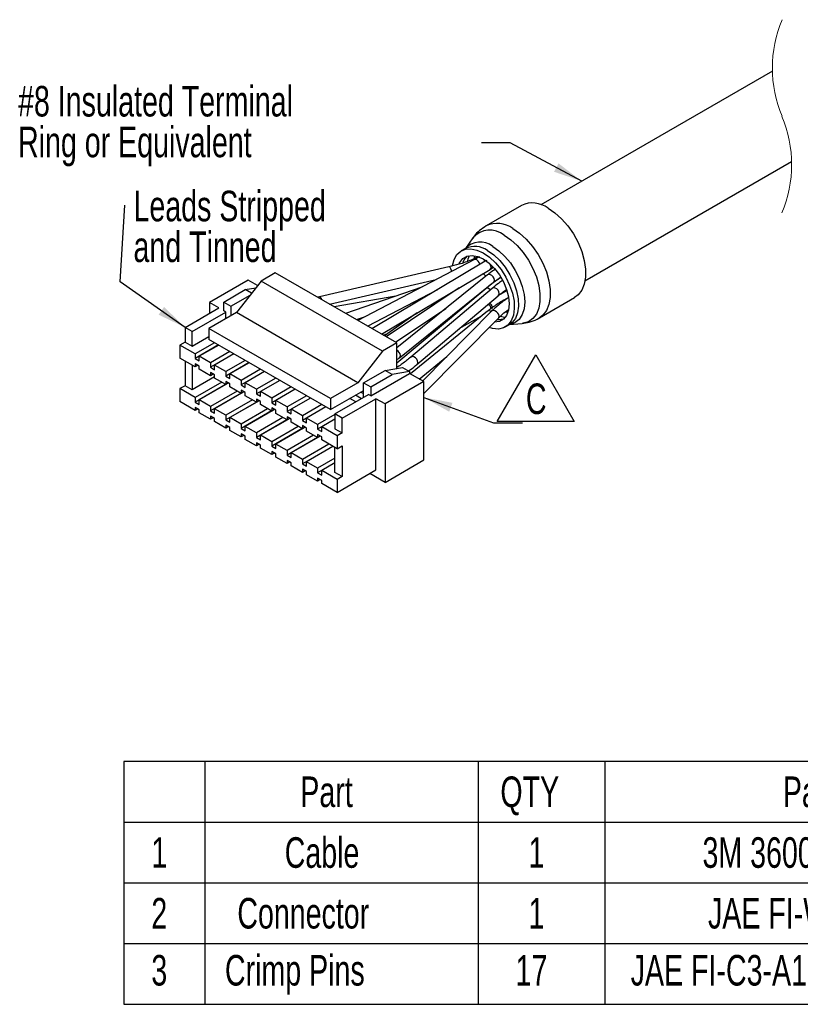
# Model space of a CAD drawing. Extents: x 897.4 to 914.4, y -8.5 to 2.5.
# Tile 2 of 5: x 905.4 to 907.5, y -5.6 to -3. Entities that reach past the tile are written whole.
import ezdxf

# ---------------------------------------------------------------- set-up
doc = ezdxf.new("R2010")
doc.units = 0
doc.header["$LTSCALE"] = 4
doc.header["$MEASUREMENT"] = 0
doc.linetypes.add('HIDDEN', pattern=[0.375, 0.25, -0.125])
doc.layers.get('0').update_dxf_attribs({"linetype": 'CONTINUOUS'})
doc.layers.add('SLD-0', color=179, linetype='CONTINUOUS')
doc.styles.add('SLDTEXTSTYLE0', font='TXT', dxfattribs={"width": 0.7})
doc.dimstyles.new('SLDDIMSTYLE3', dxfattribs={"dimtxt": 0.084961, "dimasz": 0.07874, "dimexe": 0, "dimexo": 0.0625, "dimgap": 0.02124, "dimtad": 0, "dimtih": 1, "dimtoh": 1, "dimlfac": 0.5, "dimrnd": 1e-09, "dimzin": 4, "dimdsep": 46, "dimtxsty": 'SLDTEXTSTYLE0', "dimsah": 1, "dimcen": 0.09, "dimadec": 0, "dimazin": 1, "dimtol": 1, "dimtp": 0.05, "dimtm": 0.05, "dimtfac": 1, "dimtofl": 0, "dimtmove": 0, "dimatfit": 3, "dimfxl": 0, "dimfrac": 2, "dimtolj": 1, "dimtzin": 0, "dimarcsym": 0})

# ---------------------------------------------------------------- blocks, each defined once
blk = doc.blocks.new('SW_TABLEANNOTATION_2')
at = {"layer": 'SLD-0', "color": 0}
for p, q in [((0, 0), (0, -0.6623)), ((2.5997, 0), (0, 0)), ((0.2213, 0), (0.2213, -0.6623)), ((0.9671, 0), (0.9671, -0.6623)), ((1.3128, 0), (1.3128, -0.6623)), ((2.5997, -0.6623), (2.5997, 0)), ((0, -0.1656), (2.5997, -0.1656)), ((0, -0.3313), (2.5997, -0.3313)), ((0, -0.4969), (2.5997, -0.4969)), ((0, -0.6623), (2.5997, -0.6623))]:
    blk.add_line(p, q, dxfattribs=at)
at = {"layer": 'SLD-0', "color": 0, "attachment_point": 1, "style": 'SLDTEXTSTYLE0'}
for s, insert, char_height in [('Part', (0.4818, -0.041), 0.08333), ('QTY', (1.0277, -0.041), 0.08333), ('Part#', (1.7984, -0.041), 0.08333), ('1', (0.0753, -0.2067), 0.0833), ('Cable', (0.4392, -0.2067), 0.08333), ('1', (1.1046, -0.2067), 0.0833), ('3M 3600B/20', (1.5792, -0.2067), 0.083333), ('2', (0.0753, -0.3723), 0.0833), ('Connector', (0.3099, -0.3723), 0.08333), ('1', (1.1046, -0.3723), 0.0833), ('JAE FI-W17S', (1.5942, -0.3723), 0.083333), ('3', (0.0753, -0.5278), 0.0833), ('Crimp Pins', (0.2761, -0.5278), 0.08333), ('17', (1.0693, -0.5278), 0.08333), ('JAE FI-C3-A1-15000', (1.3832, -0.5278), 0.083333)]:
    blk.add_mtext(s, dxfattribs=dict(at, insert=insert, char_height=char_height))
blk = doc.blocks.new('SW_NOTE_5')
at = {"layer": 'SLD-0', "color": 0, "char_height": 0.083333, "attachment_point": 1, "style": 'SLDTEXTSTYLE0'}
for s, insert in [('#8 Insulated Terminal', (-1.2643, 0.1554)), ('Ring or Equivalent', (-1.2643, 0.0443))]:
    blk.add_mtext(s, dxfattribs=dict(at, insert=insert))
blk = doc.blocks.new('SW_NOTE_6')
at = {"layer": 'SLD-0', "color": 0, "attachment_point": 1, "style": 'SLDTEXTSTYLE0'}
for s, insert, char_height in [('Leads Stripped', (0.0232, 0.0391), 0.083333), ('and Tinned', (0.0232, -0.072), 0.08333)]:
    blk.add_mtext(s, dxfattribs=dict(at, insert=insert, char_height=char_height))
blk = doc.blocks.new('SW_NOTE_7')
at = {"layer": 'SLD-0', "color": 0}
for p, q in [((-0.0686, 0.0036), (0.0363, 0.1854)), ((0.0363, 0.1854), (0.1412, 0.0036)), ((0.1412, 0.0036), (-0.0686, 0.0036))]:
    blk.add_line(p, q, dxfattribs=at)
at = {"layer": 'SLD-0', "color": 0, "insert": (0.0378, 0.1074), "char_height": 0.0833, "attachment_point": 2, "style": 'SLDTEXTSTYLE0'}
blk.add_mtext('C', dxfattribs=at)

msp = doc.modelspace()

# ---------------------------------------------------------------- linework, layer by layer
at = {"color": 7, "linetype": 'Continuous', "lineweight": 25}
for p, q in [((907.4124, -3.1035), (906.781, -3.468)), ((906.901, -3.6758), (907.4649, -3.3503)), ((906.7278, -3.4698), (906.6315, -3.5254)), ((906.5953, -3.5582), (906.5746, -3.5871)), ((906.5749, -3.5869), (906.5635, -3.5935)), ((906.5999, -3.6176), (906.2808, -3.7835)), ((906.6289, -3.6222), (906.3198, -3.806)), ((906.6131, -3.6104), (906.5999, -3.6176)), ((906.6332, -3.6197), (906.6289, -3.6222)), ((906.5298, -3.6376), (906.1762, -3.7189)), ((906.3456, -3.8209), (906.6422, -3.6445)), ((906.6422, -3.6445), (906.6462, -3.6422)), ((906.6462, -3.6422), (906.6518, -3.639)), ((905.9823, -3.6738), (905.8765, -3.7349)), ((906.0171, -3.6762), (905.9503, -3.7621)), ((906.0076, -3.6884), (905.9823, -3.6738)), ((906.0561, -3.6537), (906.0171, -3.6762)), ((906.3484, -3.8675), (906.0171, -3.6762)), ((906.3874, -3.845), (906.0561, -3.6537)), ((906.2041, -3.7392), (906.4946, -3.6723)), ((906.635, -3.6593), (906.3874, -3.858)), ((905.9155, -3.7333), (905.974, -3.6996)), ((905.974, -3.6996), (906.0028, -3.6947)), ((905.9912, -3.7095), (905.974, -3.6996)), ((906.4559, -3.6924), (906.2474, -3.7642)), ((906.3075, -3.7989), (906.4996, -3.6991)), ((906.5573, -3.695), (906.3588, -3.8285)), ((906.6311, -3.6961), (906.3874, -3.9002)), ((906.3949, -3.8852), (906.6513, -3.6796)), ((906.6476, -3.6962), (906.4255, -3.8839)), ((906.6883, -3.7022), (906.6648, -3.7157)), ((905.935, -3.7445), (905.9876, -3.7142)), ((906.1762, -3.7189), (906.1712, -3.7202)), ((906.3848, -3.7169), (906.2168, -3.7465)), ((906.4423, -3.9038), (906.6644, -3.7161)), ((906.4662, -3.7164), (906.4761, -3.713)), ((906.6927, -3.7206), (906.6792, -3.7283)), ((906.7765, -3.7766), (906.8728, -3.721)), ((905.8097, -3.8024), (905.9016, -3.7494)), ((905.8765, -3.7349), (905.8765, -3.7638)), ((905.9016, -3.7494), (905.8765, -3.7349)), ((905.9155, -3.7574), (905.9155, -3.7333)), ((905.9155, -3.7333), (905.935, -3.7445)), ((905.9211, -3.7606), (905.9155, -3.7574)), ((905.935, -3.7445), (905.935, -3.7709)), ((906.3839, -3.843), (906.5213, -3.7506)), ((906.635, -3.7586), (906.4249, -3.9294)), ((906.4297, -3.7354), (906.4421, -3.7332)), ((906.6463, -3.7587), (906.4584, -3.9487)), ((906.5547, -3.7571), (906.5605, -3.7552)), ((905.8292, -3.8137), (905.9211, -3.7606)), ((905.9503, -3.7621), (905.8751, -3.8055)), ((905.9211, -3.7789), (905.9211, -3.7606)), ((906.2816, -3.9533), (905.9503, -3.7621)), ((906.2773, -3.7814), (906.2996, -3.7737)), ((906.4429, -3.763), (906.354, -3.8257)), ((906.4347, -3.7688), (906.4313, -3.7699)), ((906.4611, -3.9829), (906.6648, -3.7769)), ((906.4712, -3.7842), (906.4848, -3.7798)), ((906.5581, -3.8059), (906.6182, -3.7722)), ((906.6053, -3.7827), (906.603, -3.7807)), ((905.8292, -3.8137), (905.8097, -3.8024)), ((905.8097, -3.8024), (905.8097, -3.8426)), ((906.2064, -3.9967), (905.8751, -3.8055)), ((905.8751, -3.8055), (905.8751, -3.8354)), ((906.6835, -3.8014), (906.6949, -3.7948)), ((906.6946, -3.795), (906.73, -3.7915)), ((905.8292, -3.8538), (905.8292, -3.8137)), ((905.8292, -3.8538), (905.8751, -3.8273)), ((906.2064, -4.0266), (905.8751, -3.8354)), ((906.3503, -3.8236), (906.3628, -3.8195)), ((906.49, -3.8143), (906.4682, -3.8264)), ((905.8097, -3.8426), (905.7958, -3.8506)), ((905.7958, -3.8506), (905.7958, -3.886)), ((905.8375, -3.8747), (905.7958, -3.8506)), ((905.8097, -3.8426), (905.8292, -3.8538)), ((905.8904, -3.8442), (905.8375, -3.8747)), ((905.9013, -3.8505), (905.8375, -3.8873)), ((905.9016, -3.8506), (905.8487, -3.8812)), ((906.3874, -3.845), (906.3484, -3.8675)), ((906.3874, -3.9141), (906.3874, -3.845)), ((905.8375, -3.9101), (905.7958, -3.886)), ((905.8375, -3.8747), (905.8375, -3.8873)), ((905.8375, -3.8873), (905.8487, -3.8937)), ((905.8487, -3.8937), (905.8487, -3.8812)), ((905.8793, -3.8988), (905.8487, -3.8812)), ((905.9322, -3.8683), (905.8793, -3.8988)), ((905.9431, -3.8746), (905.8793, -3.9114)), ((905.9433, -3.8747), (905.8904, -3.9053)), ((905.974, -3.8924), (905.9211, -3.9229)), ((906.3484, -3.8675), (906.2816, -3.9533)), ((906.449, -3.9433), (906.5243, -3.882)), ((905.8097, -3.894), (905.8097, -3.9615)), ((905.8292, -3.9053), (905.8292, -3.9728)), ((905.8375, -3.9017), (905.8375, -3.9101)), ((905.8487, -3.9082), (905.8375, -3.9017)), ((905.8448, -3.9059), (905.8375, -3.9101)), ((905.8487, -3.9165), (905.8487, -3.9082)), ((905.8793, -3.9342), (905.8487, -3.9165)), ((905.8793, -3.8988), (905.8793, -3.9114)), ((905.8793, -3.9114), (905.8904, -3.9178)), ((905.8904, -3.9178), (905.8904, -3.9053)), ((905.9211, -3.9229), (905.8904, -3.9053)), ((905.9848, -3.8987), (905.9211, -3.9355)), ((905.9851, -3.8988), (905.9322, -3.9294)), ((906.0157, -3.9165), (905.9628, -3.9471)), ((906.2969, -3.9535), (906.3554, -3.9197)), ((906.3554, -3.9197), (906.4027, -3.9117)), ((906.3748, -3.931), (906.3554, -3.9197)), ((906.3869, -3.9144), (906.3874, -3.9141)), ((906.4027, -3.9117), (906.4222, -3.9229)), ((905.8904, -3.9374), (905.8292, -3.9728)), ((905.8904, -3.9323), (905.8793, -3.9258)), ((905.8793, -3.9258), (905.8793, -3.9342)), ((905.8865, -3.93), (905.8793, -3.9342)), ((905.8904, -3.9406), (905.8904, -3.9323)), ((905.9211, -3.9583), (905.8904, -3.9406)), ((905.9211, -3.9229), (905.9211, -3.9355)), ((905.9211, -3.9355), (905.9322, -3.9419)), ((905.9322, -3.9419), (905.9322, -3.9294)), ((905.9628, -3.9471), (905.9322, -3.9294)), ((906.0266, -3.9228), (905.9628, -3.9596)), ((905.9628, -3.9471), (905.9628, -3.9596)), ((906.0269, -3.9229), (905.974, -3.9535)), ((906.0575, -3.9406), (906.0046, -3.9712)), ((906.0683, -3.9469), (906.0046, -3.9837)), ((906.0686, -3.9471), (906.0157, -3.9776)), ((906.3164, -3.9888), (906.4222, -3.9278)), ((906.3164, -3.9647), (906.3748, -3.931)), ((906.4222, -3.9229), (906.3748, -3.931)), ((906.4222, -3.9229), (906.4222, -3.9278)), ((906.4611, -3.9503), (906.4222, -3.9278)), ((905.8097, -3.9615), (905.7958, -3.9696)), ((905.8375, -3.9937), (905.7958, -3.9696)), ((905.7958, -3.9696), (905.7958, -4.0049)), ((905.8292, -3.9728), (905.8097, -3.9615)), ((905.9099, -3.9519), (905.8375, -3.9937)), ((905.9208, -3.9582), (905.8375, -4.0062)), ((905.9283, -3.9541), (905.8487, -4.0001)), ((905.9322, -3.9564), (905.9211, -3.95)), ((905.9211, -3.95), (905.9211, -3.9583)), ((905.9283, -3.9541), (905.9211, -3.9583)), ((905.9322, -3.9647), (905.9322, -3.9564)), ((905.9628, -3.9824), (905.9322, -3.9647)), ((905.9628, -3.9596), (905.974, -3.966)), ((905.974, -3.9805), (905.9628, -3.9741)), ((905.9628, -3.9741), (905.9628, -3.9824)), ((905.974, -3.966), (905.974, -3.9535)), ((906.0046, -3.9712), (905.974, -3.9535)), ((906.0046, -3.9712), (906.0046, -3.9837)), ((906.0992, -3.9647), (906.0463, -3.9953)), ((906.1101, -3.971), (906.0463, -4.0078)), ((906.1104, -3.9712), (906.0575, -4.0017)), ((906.2816, -3.9533), (906.2064, -3.9967)), ((906.2969, -3.9937), (906.2969, -3.9535)), ((906.2969, -3.9535), (906.3164, -3.9647)), ((906.3164, -3.9647), (906.3164, -3.9888)), ((906.4611, -3.9503), (906.3554, -4.0113)), ((906.4611, -4.164), (906.4611, -3.9503)), ((905.8375, -3.9937), (905.8375, -4.0062)), ((905.8793, -4.0178), (905.8487, -4.0001)), ((905.8487, -4.0126), (905.8487, -4.0001)), ((905.9517, -3.976), (905.8793, -4.0178)), ((905.9626, -3.9823), (905.8793, -4.0303)), ((905.9701, -3.9782), (905.8904, -4.0242)), ((905.9935, -4.0001), (905.9211, -4.0419)), ((905.9701, -3.9782), (905.9628, -3.9824)), ((905.974, -3.9888), (905.974, -3.9805)), ((906.0046, -4.0065), (905.974, -3.9888)), ((906.0046, -3.9837), (906.0157, -3.9901)), ((906.0157, -4.0046), (906.0046, -3.9982)), ((906.0046, -3.9982), (906.0046, -4.0065)), ((906.0157, -3.9901), (906.0157, -3.9776)), ((906.0463, -3.9953), (906.0157, -3.9776)), ((906.0463, -3.9953), (906.0463, -4.0078)), ((906.141, -3.9888), (906.0881, -4.0194)), ((906.1519, -3.9951), (906.0881, -4.0319)), ((906.1521, -3.9953), (906.0992, -4.0258)), ((906.2064, -4.0266), (906.2955, -3.9752)), ((906.2064, -3.9967), (906.2064, -4.0266)), ((906.2189, -4.0387), (906.3108, -3.9856)), ((906.2384, -4.0499), (906.3303, -3.9969)), ((906.276, -4.0057), (906.2593, -3.9961)), ((906.2913, -3.9969), (906.2746, -3.9872)), ((906.2955, -3.9832), (906.2885, -3.9792)), ((906.2955, -3.9752), (906.2955, -3.9832)), ((906.2955, -3.9832), (906.2969, -3.9824)), ((906.3164, -3.9888), (906.3108, -3.9856)), ((906.3554, -4.0113), (906.3303, -3.9969)), ((906.3303, -4.1914), (906.3303, -3.9969)), ((905.8375, -4.029), (905.7958, -4.0049)), ((905.8375, -4.0062), (905.8487, -4.0126)), ((905.8375, -4.0207), (905.8375, -4.029)), ((905.8487, -4.0271), (905.8375, -4.0207)), ((905.8448, -4.0249), (905.8375, -4.029)), ((905.8487, -4.0355), (905.8487, -4.0271)), ((905.8793, -4.0178), (905.8793, -4.0303)), ((905.9211, -4.0419), (905.8904, -4.0242)), ((905.8904, -4.0368), (905.8904, -4.0242)), ((906.0043, -4.0064), (905.9211, -4.0544)), ((906.0118, -4.0024), (905.9322, -4.0483)), ((906.0352, -4.0242), (905.9628, -4.066)), ((906.0536, -4.0265), (905.974, -4.0724)), ((906.0118, -4.0023), (906.0046, -4.0065)), ((906.0157, -4.013), (906.0157, -4.0046)), ((906.0463, -4.0306), (906.0157, -4.013)), ((906.0463, -4.0078), (906.0575, -4.0142)), ((906.0575, -4.0287), (906.0463, -4.0223)), ((906.0463, -4.0223), (906.0463, -4.0306)), ((906.0536, -4.0265), (906.0463, -4.0306)), ((906.0575, -4.0142), (906.0575, -4.0017)), ((906.0881, -4.0194), (906.0575, -4.0017)), ((906.0881, -4.0194), (906.0881, -4.0319)), ((906.0992, -4.0383), (906.0992, -4.0258)), ((906.1299, -4.0435), (906.0992, -4.0258)), ((906.1828, -4.0129), (906.1299, -4.0435)), ((906.1936, -4.0192), (906.1299, -4.056)), ((906.1939, -4.0194), (906.141, -4.0499)), ((906.3554, -4.0113), (906.3554, -4.2251)), ((905.8793, -4.0531), (905.8487, -4.0355)), ((905.8793, -4.0303), (905.8904, -4.0368)), ((905.8904, -4.0512), (905.8793, -4.0448)), ((905.8793, -4.0448), (905.8793, -4.0531)), ((905.8865, -4.049), (905.8793, -4.0531)), ((905.8904, -4.0596), (905.8904, -4.0512)), ((905.9211, -4.0419), (905.9211, -4.0544)), ((905.9211, -4.0544), (905.9322, -4.0609)), ((905.9628, -4.066), (905.9322, -4.0483)), ((905.9322, -4.0609), (905.9322, -4.0483)), ((906.0461, -4.0305), (905.9628, -4.0785)), ((906.077, -4.0483), (906.0046, -4.0901)), ((906.0878, -4.0546), (906.0046, -4.1026)), ((906.0953, -4.0506), (906.0157, -4.0965)), ((906.0575, -4.0371), (906.0575, -4.0287)), ((906.0881, -4.0547), (906.0575, -4.0371)), ((906.0881, -4.0319), (906.0992, -4.0383)), ((906.0992, -4.0528), (906.0881, -4.0464)), ((906.0881, -4.0464), (906.0881, -4.0547)), ((906.0953, -4.0506), (906.0881, -4.0547)), ((906.0992, -4.0612), (906.0992, -4.0528)), ((906.1299, -4.0435), (906.1299, -4.056)), ((906.141, -4.0624), (906.141, -4.0499)), ((906.1716, -4.0676), (906.141, -4.0499)), ((906.2189, -4.0403), (906.1716, -4.0676)), ((906.2189, -4.0528), (906.1716, -4.0801)), ((906.2189, -4.0531), (906.1828, -4.074)), ((906.2384, -4.0499), (906.2189, -4.0387)), ((906.2189, -4.0387), (906.2189, -4.0788)), ((906.2384, -4.0901), (906.2384, -4.0499)), ((905.9211, -4.0773), (905.8904, -4.0596)), ((905.9322, -4.0753), (905.9211, -4.0689)), ((905.9211, -4.0689), (905.9211, -4.0773)), ((905.9283, -4.0731), (905.9211, -4.0773)), ((905.9322, -4.0837), (905.9322, -4.0753)), ((905.9628, -4.066), (905.9628, -4.0785)), ((905.9628, -4.0785), (905.974, -4.085)), ((906.0046, -4.0901), (905.974, -4.0724)), ((905.974, -4.085), (905.974, -4.0724)), ((906.1187, -4.0724), (906.0463, -4.1142)), ((906.1296, -4.0787), (906.0463, -4.1268)), ((906.1371, -4.0747), (906.0575, -4.1206)), ((906.1299, -4.0788), (906.0992, -4.0612)), ((906.1299, -4.056), (906.141, -4.0624)), ((906.141, -4.0769), (906.1299, -4.0705)), ((906.1299, -4.0705), (906.1299, -4.0788)), ((906.1371, -4.0747), (906.1299, -4.0788)), ((906.141, -4.0853), (906.141, -4.0769)), ((906.1716, -4.0676), (906.1716, -4.0801)), ((906.1716, -4.0801), (906.1828, -4.0866)), ((906.1828, -4.0866), (906.1828, -4.074)), ((906.2245, -4.0981), (906.1828, -4.074)), ((906.2189, -4.0788), (906.2384, -4.0901)), ((905.9628, -4.1014), (905.9322, -4.0837)), ((905.974, -4.0994), (905.9628, -4.093)), ((905.9628, -4.093), (905.9628, -4.1014)), ((905.9701, -4.0972), (905.9628, -4.1014)), ((905.974, -4.1078), (905.974, -4.0994)), ((906.0046, -4.1255), (905.974, -4.1078)), ((906.0046, -4.0901), (906.0046, -4.1026)), ((906.0046, -4.1026), (906.0157, -4.1091)), ((906.0463, -4.1142), (906.0157, -4.0965)), ((906.0157, -4.1091), (906.0157, -4.0965)), ((906.1605, -4.0965), (906.0881, -4.1383)), ((906.1714, -4.1028), (906.0881, -4.1509)), ((906.1789, -4.0988), (906.0992, -4.1447)), ((906.1716, -4.1029), (906.141, -4.0853)), ((906.1828, -4.101), (906.1716, -4.0946)), ((906.1716, -4.0946), (906.1716, -4.1029)), ((906.1789, -4.0988), (906.1716, -4.1029)), ((906.1828, -4.1094), (906.1828, -4.101)), ((906.2384, -4.0901), (906.2245, -4.0981)), ((906.2245, -4.0981), (906.2245, -4.1335)), ((906.0157, -4.1235), (906.0046, -4.1171)), ((906.0046, -4.1171), (906.0046, -4.1255)), ((906.0118, -4.1213), (906.0046, -4.1255)), ((906.0157, -4.1319), (906.0157, -4.1235)), ((906.0463, -4.1496), (906.0157, -4.1319)), ((906.0463, -4.1142), (906.0463, -4.1268)), ((906.0463, -4.1268), (906.0575, -4.1332)), ((906.0881, -4.1383), (906.0575, -4.1206)), ((906.0575, -4.1332), (906.0575, -4.1206)), ((906.2022, -4.1206), (906.1299, -4.1624)), ((906.2131, -4.1269), (906.1299, -4.175)), ((906.2134, -4.1271), (906.141, -4.1689)), ((906.2245, -4.1335), (906.1828, -4.1094)), ((906.2189, -4.1978), (906.2189, -4.1303)), ((906.2245, -4.1335), (906.2384, -4.1254)), ((906.2384, -4.1254), (906.2384, -4.209)), ((906.0575, -4.1476), (906.0463, -4.1412)), ((906.0463, -4.1412), (906.0463, -4.1496)), ((906.0536, -4.1454), (906.0463, -4.1496)), ((906.0575, -4.156), (906.0575, -4.1476)), ((906.0881, -4.1737), (906.0575, -4.156)), ((906.0881, -4.1383), (906.0881, -4.1509)), ((906.0881, -4.1509), (906.0992, -4.1573)), ((906.1299, -4.1624), (906.0992, -4.1447)), ((906.0992, -4.1573), (906.0992, -4.1447)), ((906.2189, -4.1592), (906.1716, -4.1865)), ((906.0992, -4.1718), (906.0881, -4.1653)), ((906.0881, -4.1653), (906.0881, -4.1737)), ((906.0953, -4.1695), (906.0881, -4.1737)), ((906.0992, -4.1801), (906.0992, -4.1718)), ((906.1299, -4.1978), (906.0992, -4.1801)), ((906.1299, -4.1624), (906.1299, -4.175)), ((906.1299, -4.175), (906.141, -4.1814)), ((906.1716, -4.1865), (906.141, -4.1689)), ((906.141, -4.1814), (906.141, -4.1689)), ((906.2189, -4.1717), (906.1716, -4.1991)), ((906.1716, -4.1865), (906.1716, -4.1991)), ((906.2189, -4.1721), (906.1828, -4.193)), ((906.3554, -4.2251), (906.4611, -4.164)), ((906.141, -4.1959), (906.1299, -4.1894)), ((906.1299, -4.1894), (906.1299, -4.1978)), ((906.1371, -4.1936), (906.1299, -4.1978)), ((906.141, -4.2042), (906.141, -4.1959)), ((906.1716, -4.2219), (906.141, -4.2042)), ((906.1716, -4.1991), (906.1828, -4.2055)), ((906.1828, -4.22), (906.1716, -4.2135)), ((906.1716, -4.2135), (906.1716, -4.2219)), ((906.2245, -4.2171), (906.1828, -4.193)), ((906.1828, -4.2055), (906.1828, -4.193)), ((906.2384, -4.209), (906.2189, -4.1978)), ((906.2245, -4.2524), (906.3303, -4.1914)), ((906.2384, -4.209), (906.2245, -4.2171)), ((906.3554, -4.2251), (906.3136, -4.201)), ((906.1789, -4.2177), (906.1716, -4.2219)), ((906.1828, -4.2283), (906.1828, -4.22)), ((906.2245, -4.2524), (906.1828, -4.2283)), ((906.2245, -4.2171), (906.2245, -4.2524))]:
    msp.add_line(p, q, dxfattribs=at)
at = {"color": 8, "linetype": 'Continuous', "lineweight": 25}
for p, q in [((906.5999, -3.6139), (906.6, -3.6069)), ((906.6489, -3.6362), (906.6489, -3.6359)), ((906.5705, -3.7469), (906.5704, -3.7445)), ((906.6902, -3.7631), (906.6847, -3.7601))]:
    msp.add_line(p, q, dxfattribs=at)
at = {"color": 7, "linetype": 'Continuous', "lineweight": 25, "flags": 128}
for points in [[(906.8003, -3.477), (906.8191, -3.4899), (906.8373, -3.5064), (906.8542, -3.5259), (906.8693, -3.5478), (906.8821, -3.5713), (906.8921, -3.5956), (906.8989, -3.6199), (906.9024, -3.6434), (906.9024, -3.6653), (906.8989, -3.6847), (906.8921, -3.7012), (906.8821, -3.714), (906.8728, -3.721)], [(906.5397, -3.6335), (906.5439, -3.6175), (906.5515, -3.6041), (906.562, -3.5944), (906.575, -3.589), (906.59, -3.5881), (906.6064, -3.5916), (906.6235, -3.5995)], [(906.5581, -3.6287), (906.5598, -3.6252), (906.5682, -3.6146), (906.5794, -3.6082), (906.5928, -3.6062), (906.6078, -3.6088), (906.6235, -3.6158)], [(906.6235, -3.5995), (906.6406, -3.6113), (906.657, -3.6267), (906.672, -3.645), (906.685, -3.6654), (906.6955, -3.6872), (906.7031, -3.7094), (906.7074, -3.731), (906.7082, -3.7513), (906.7056, -3.7694), (906.6997, -3.7846), (906.6906, -3.7962), (906.6788, -3.8037), (906.6647, -3.8069), (906.6489, -3.8056), (906.6392, -3.8028)], [(906.6235, -3.6158), (906.6392, -3.6269), (906.6542, -3.6416), (906.6676, -3.6591), (906.6788, -3.6785), (906.6872, -3.6988), (906.6924, -3.7191), (906.6942, -3.7383), (906.6924, -3.7554), (906.6872, -3.7697), (906.6788, -3.7803), (906.6676, -3.7867), (906.6542, -3.7887), (906.6532, -3.7887)]]:
    msp.add_lwpolyline(points, dxfattribs=at)
at = {"color": 8, "linetype": 'Continuous', "lineweight": 25, "flags": 128}
for points in [[(906.704, -3.5326), (906.7228, -3.5455), (906.741, -3.562), (906.758, -3.5815), (906.7731, -3.6034), (906.7858, -3.6269), (906.7958, -3.6512), (906.8026, -3.6755), (906.8061, -3.699), (906.8061, -3.7208), (906.8026, -3.7403), (906.7958, -3.7567), (906.7858, -3.7696), (906.7766, -3.7765)], [(906.6802, -3.5511), (906.6983, -3.5634), (906.7158, -3.5793), (906.732, -3.598), (906.7465, -3.619), (906.7588, -3.6416), (906.7683, -3.6649), (906.7749, -3.6882), (906.7782, -3.7108), (906.7782, -3.7318), (906.7749, -3.7504), (906.7683, -3.7662), (906.7588, -3.7785), (906.7465, -3.787), (906.732, -3.7912), (906.73, -3.7915)], [(906.6349, -3.5929), (906.652, -3.6047), (906.6684, -3.6201), (906.6834, -3.6384), (906.6964, -3.6589), (906.7069, -3.6806), (906.7145, -3.7028), (906.7188, -3.7244), (906.7197, -3.7447), (906.7171, -3.7628), (906.7111, -3.778), (906.702, -3.7896), (906.6949, -3.7948)], [(906.6492, -3.5818), (906.6662, -3.5936), (906.6826, -3.6088), (906.6977, -3.6268), (906.7109, -3.647), (906.7218, -3.6685), (906.7299, -3.6906), (906.7348, -3.7124), (906.7365, -3.733), (906.7348, -3.7517), (906.7299, -3.7678), (906.7218, -3.7806), (906.7109, -3.7896), (906.6977, -3.7945), (906.6933, -3.7951)], [(906.5684, -3.6249), (906.5712, -3.6187), (906.5795, -3.6081)], [(906.5815, -3.6206), (906.5826, -3.6159), (906.5861, -3.6066)], [(906.6141, -3.631), (906.6139, -3.6302), (906.6121, -3.6256), (906.6092, -3.6215), (906.6059, -3.6185), (906.6025, -3.6172), (906.5999, -3.6176)], [(906.5377, -3.6499), (906.537, -3.6473), (906.5353, -3.6428), (906.5332, -3.6394), (906.531, -3.6377), (906.5298, -3.6376)], [(906.6422, -3.6445), (906.6441, -3.6423), (906.6447, -3.6387)], [(906.6462, -3.6422), (906.6482, -3.6399), (906.6489, -3.6362)], [(906.6538, -3.6738), (906.653, -3.6694), (906.6507, -3.665), (906.6473, -3.6613), (906.6432, -3.6588), (906.6392, -3.658), (906.6357, -3.6589), (906.635, -3.6593)], [(906.6513, -3.6796), (906.6529, -3.6776), (906.6538, -3.6738)], [(906.6429, -3.7002), (906.6418, -3.6991), (906.638, -3.6965), (906.6344, -3.6953), (906.6316, -3.6958), (906.6311, -3.6961)], [(906.667, -3.7102), (906.6663, -3.7057), (906.6641, -3.7013), (906.6606, -3.6976), (906.6564, -3.6953), (906.6522, -3.6945), (906.6485, -3.6956), (906.6476, -3.6962)], [(906.183, -3.727), (906.1818, -3.7241), (906.1797, -3.7207), (906.1775, -3.719), (906.1762, -3.7189)], [(906.6644, -3.7161), (906.666, -3.7141), (906.667, -3.7102)], [(906.6666, -3.7717), (906.6656, -3.7675), (906.6631, -3.7633), (906.6594, -3.7598), (906.6552, -3.7575), (906.651, -3.7568), (906.6475, -3.7578), (906.6463, -3.7587)], [(906.6789, -3.7802), (906.6656, -3.7821), (906.6601, -3.7817)], [(906.6648, -3.7769), (906.666, -3.7753), (906.6666, -3.7717)], [(906.6835, -3.7753), (906.6776, -3.7745), (906.6709, -3.7728)], [(906.3949, -3.8852), (906.3966, -3.8832), (906.3974, -3.8795)], [(906.4449, -3.8979), (906.4442, -3.8934), (906.442, -3.889), (906.4385, -3.8853), (906.4343, -3.883), (906.4301, -3.8822), (906.4264, -3.8833), (906.4255, -3.8839)], [(906.4423, -3.9038), (906.4439, -3.9018), (906.4449, -3.8979)]]:
    msp.add_lwpolyline(points, dxfattribs=at)
at = {"color": 7, "linetype": 'HIDDEN', "lineweight": 18}
for centre, start, end in [((907.7549, -3.0951), 157.3801, 202.6199), ((907.1223, -3.3587), 337.3801, 22.6199)]:
    msp.add_arc(centre, 0.3426, start, end, dxfattribs=at)
at = {"color": 7, "linetype": 'Continuous', "lineweight": 25}
msp.add_arc((906.7579, -3.5354), 0.0722, 54.0368, 114.6527, dxfattribs=at)
at = {"color": 8, "linetype": 'Continuous', "lineweight": 25}
for centre, radius, start, end in [((906.6415, -3.5988), 0.0615, 50.9423, 138.7037), ((906.6617, -3.5909), 0.0721, 54.0137, 114.915), ((906.6148, -3.6237), 0.0542, 50.6174, 139.0286), ((906.5998, -3.6416), 0.06, 54.205, 114.4846), ((906.6075, -3.6286), 0.0215, 16.2148, 32.6429), ((906.6314, -3.6266), 0.00506, 76.0735, 118.9649), ((906.6248, -3.6399), 0.02, 3.5023, 33.775), ((906.6146, -3.672), 0.0179, 29.5384, 63.0627), ((906.6817, -3.7328), 0.00511, 74.1746, 118.7518), ((906.6397, -3.7662), 0.00899, 49.2766, 122.0671), ((906.6246, -3.7537), 0.0202, 2.1384, 48.7694), ((906.6286, -3.7516), 0.0203, 2.8995, 51.5936), ((906.3798, -3.8806), 0.0176, 3.6648, 64.6088)]:
    msp.add_arc(centre, radius, start, end, dxfattribs=at)
at = {"color": 7, "linetype": 'Continuous', "lineweight": 25}
for points, knots in [([(906.631, -3.5257), (906.6249, -3.5298), (906.613, -3.5378), (906.6011, -3.5497), (906.5962, -3.5575), (906.595, -3.5593)], [0, 0, 0, 0, 0.442657, 0.871078, 1, 1, 1, 1]), ([(906.61, -3.6101), (906.6036, -3.6131), (906.5865, -3.6211), (906.5595, -3.6301), (906.5389, -3.6353), (906.5298, -3.6376)], [0, 0, 0, 0, 0.247948, 0.667361, 1, 1, 1, 1]), ([(906.6557, -3.6445), (906.6498, -3.6485), (906.6427, -3.6532), (906.6361, -3.6585), (906.635, -3.6593)], [0, 0, 0, 0, 0.837878, 1, 1, 1, 1]), ([(906.6719, -3.6667), (906.6693, -3.6684), (906.6569, -3.6758), (906.6435, -3.6859), (906.6329, -3.6946), (906.6311, -3.6961)], [0, 0, 0, 0, 0.185634, 0.860019, 1, 1, 1, 1]), ([(906.6763, -3.6748), (906.6725, -3.6773), (906.6625, -3.6839), (906.6533, -3.6915), (906.6476, -3.6962)], [0, 0, 0, 0, 0.380832, 1, 1, 1, 1]), ([(906.6513, -3.6796), (906.6554, -3.6764), (906.6618, -3.6713), (906.6686, -3.667), (906.671, -3.6655)], [0, 0, 0, 0, 0.647987, 1, 1, 1, 1]), ([(906.6644, -3.7161), (906.6681, -3.713), (906.6753, -3.707), (906.6829, -3.7018), (906.6866, -3.6993)], [0, 0, 0, 0, 0.522577, 1, 1, 1, 1]), ([(906.6792, -3.7283), (906.6741, -3.7314), (906.6599, -3.7399), (906.6453, -3.7503), (906.6361, -3.7577), (906.635, -3.7586)], [0, 0, 0, 0, 0.33733, 0.921451, 1, 1, 1, 1]), ([(906.6916, -3.7218), (906.6825, -3.7282), (906.6665, -3.7393), (906.6524, -3.7528), (906.6463, -3.7587)], [0, 0, 0, 0, 0.567507, 1, 1, 1, 1]), ([(906.6648, -3.7769), (906.6685, -3.7733), (906.677, -3.765), (906.6866, -3.7579), (906.6919, -3.7539)], [0, 0, 0, 0, 0.436491, 1, 1, 1, 1]), ([(906.7296, -3.7912), (906.731, -3.7912), (906.7394, -3.7909), (906.7549, -3.7864), (906.7696, -3.7813), (906.7763, -3.7766), (906.7767, -3.7763)], [0, 0, 0, 0, 0.083469, 0.503801, 0.967999, 1, 1, 1, 1]), ([(906.4255, -3.8839), (906.4217, -3.887), (906.4104, -3.8963), (906.3976, -3.9055), (906.3883, -3.9111), (906.3874, -3.9117)], [0, 0, 0, 0, 0.308784, 0.933097, 1, 1, 1, 1]), ([(906.3874, -3.8909), (906.3888, -3.8899), (906.3914, -3.8881), (906.3939, -3.8861), (906.3949, -3.8852)], [0, 0, 0, 0, 0.563376, 1, 1, 1, 1]), ([(906.4193, -3.9213), (906.4212, -3.9201), (906.4292, -3.9147), (906.4366, -3.9086), (906.4423, -3.9038)], [0, 0, 0, 0, 0.230559, 1, 1, 1, 1])]:
    msp.add_open_spline(points, degree=3, knots=knots, dxfattribs=at)

# ---------------------------------------------------------------- block references
at = {"layer": 'SLD-0'}
for name, p in [('SW_NOTE_5', (906.6184, -3.2994)), ('SW_NOTE_6', (905.6459, -3.4689)), ('SW_NOTE_7', (906.7302, -4.0629)), ('SW_TABLEANNOTATION_2', (905.6425, -4.9863))]:
    msp.add_blockref(name, p, dxfattribs=at)

# ---------------------------------------------------------------- leaders
for points in [[(906.8921, -3.4038), (906.6971, -3.2994), (906.6184, -3.2994)], [(905.8097, -3.8024), (905.6323, -3.6785), (905.6459, -3.4689)], [(906.4611, -3.9934), (906.6515, -4.0629), (906.7302, -4.0629)]]:
    msp.add_leader(points, dimstyle='SLDDIMSTYLE3', dxfattribs=at)

doc.saveas('drawing.dxf')
